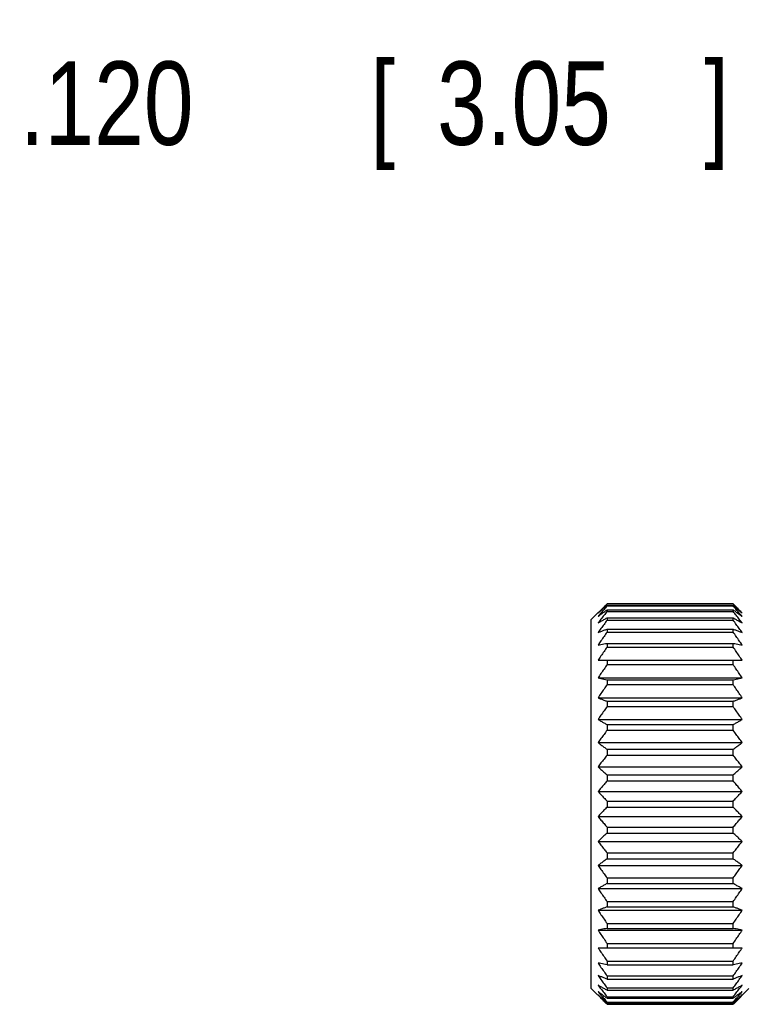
# Model space of a CAD drawing. Header units: inches. Extents: x 0 to 34, y 0 to 22.
# Tile 38 of 41: x 20.8 to 21.8, y 16.5 to 18. Entities that reach past the tile are written whole.
import ezdxf

# ---------------------------------------------------------------- set-up
doc = ezdxf.new("R2010")
doc.units = ezdxf.units.IN
doc.header["$LTSCALE"] = 1.87
doc.header["$MEASUREMENT"] = 0
doc.layers.get('0').update_dxf_attribs({"linetype": 'CONTINUOUS'})
doc.layers.add('DIMENSIONS', color=7, linetype='CONTINUOUS')
doc.styles.get("Standard").update_dxf_attribs({"font": 'txt', "width": 0.8})
doc.dimstyles.new('DIMSTYLE_2', dxfattribs={"dimtxt": 0.125, "dimasz": 0.18, "dimexe": 0.18, "dimexo": 0.0625, "dimgap": 0.09, "dimtad": 0, "dimtih": 1, "dimtoh": 1, "dimdec": 3, "dimlfac": 0.5, "dimzin": 4, "dimdsep": 46, "dimtxsty": 'STANDARD', "dimblk": '_FILLED', "dimblk1": '_FILLED', "dimblk2": '_FILLED', "dimcen": 0.09, "dimadec": 0, "dimazin": 0, "dimtp": 0.001, "dimtm": 0.001, "dimtfac": 1, "dimtdec": 3, "dimtofl": 0, "dimtmove": 0, "dimatfit": 3, "dimldrblk": '_FILLED', "dimfxl": 1, "dimtolj": 1, "dimtzin": 4, "dimarcsym": 0})

# ---------------------------------------------------------------- blocks, each defined once
blk = doc.blocks.new('_FILLED')
at = {"color": 0, "linetype": 'BYBLOCK'}
blk.add_solid([(0, 0), (-1, 0.1736), (-1, -0.1736)], dxfattribs=at)
blk = doc.blocks.new('*D3')
at = {"layer": 'DIMENSIONS', "color": 2, "linetype": 'CONTINUOUS'}
for p, q in [((22.9057, 17.0749), (22.9057, 17.9634)), ((23.1457, 17.0949), (23.1457, 17.9634)), ((22.9057, 17.8384), (21.9482, 17.8384)), ((23.1457, 17.8384), (23.5057, 17.8384))]:
    blk.add_line(p, q, dxfattribs=at)
at = {"layer": 'DIMENSIONS', "color": 2, "linetype": 'CONTINUOUS', "xscale": 0.18, "yscale": 0.18, "zscale": 0.18}
blk.add_blockref('_FILLED', (22.9057, 17.8384), dxfattribs=at)
at = {"layer": 'DIMENSIONS', "color": 2, "linetype": 'CONTINUOUS', "xscale": 0.18, "yscale": 0.18, "zscale": 0.18, "rotation": 180}
blk.add_blockref('_FILLED', (23.1457, 17.8384), dxfattribs=at)
at = {"layer": 'DIMENSIONS', "color": 2, "linetype": 'CONTINUOUS', "width": 0.8}
for s, p in [('[', (21.2857, 17.7759)), (']', (21.7857, 17.7759)), ('.120', (20.7607, 17.7759)), ('3.05', (21.3857, 17.7759))]:
    blk.add_text(s, height=0.125, dxfattribs=at).set_placement(p)

msp = doc.modelspace()

# ---------------------------------------------------------------- linework, layer by layer
at = {"color": 7, "linetype": 'CONTINUOUS'}
for p, q in [((21.6392, 17.0874), (21.6166, 17.0648)), ((21.829, 17.0884), (21.6402, 17.0884)), ((21.6402, 17.0864), (21.6402, 17.0852)), ((21.6402, 17.0864), (21.829, 17.0864)), ((21.6402, 17.0852), (21.829, 17.0852)), ((21.829, 17.0852), (21.829, 17.0864)), ((21.6402, 17.0794), (21.6402, 17.077)), ((21.6402, 17.0794), (21.829, 17.0794)), ((21.6402, 17.077), (21.829, 17.077)), ((21.6402, 17.0673), (21.6402, 17.0638)), ((21.6402, 17.0673), (21.829, 17.0673)), ((21.829, 17.077), (21.829, 17.0794)), ((21.829, 17.0638), (21.829, 17.0673)), ((21.6166, 16.5121), (21.6166, 17.0648)), ((21.6402, 17.0638), (21.829, 17.0638)), ((21.6402, 17.0505), (21.6402, 17.0459)), ((21.6402, 17.0505), (21.829, 17.0505)), ((21.6402, 17.0459), (21.829, 17.0459)), ((21.829, 17.0459), (21.829, 17.0505)), ((21.6402, 17.0292), (21.6402, 17.0236)), ((21.6402, 17.0292), (21.829, 17.0292)), ((21.6402, 17.0236), (21.829, 17.0236)), ((21.829, 17.0236), (21.829, 17.0292)), ((21.6267, 17.0038), (21.8425, 17.0038)), ((21.6402, 17.0038), (21.6402, 16.9973)), ((21.6402, 16.9973), (21.829, 16.9973)), ((21.829, 16.9973), (21.829, 17.0038)), ((21.6267, 16.9773), (21.8425, 16.9773)), ((21.6402, 16.9747), (21.6402, 16.9674)), ((21.6402, 16.9747), (21.829, 16.9747)), ((21.6402, 16.9674), (21.829, 16.9674)), ((21.829, 16.9674), (21.829, 16.9747)), ((21.6267, 16.9476), (21.8425, 16.9476)), ((21.6402, 16.9424), (21.6402, 16.9344)), ((21.6402, 16.9424), (21.829, 16.9424)), ((21.6402, 16.9344), (21.829, 16.9344)), ((21.829, 16.9344), (21.829, 16.9424)), ((21.6267, 16.9151), (21.8425, 16.9151)), ((21.6402, 16.9075), (21.6402, 16.899)), ((21.6402, 16.9075), (21.829, 16.9075)), ((21.829, 16.899), (21.829, 16.9075)), ((21.6402, 16.899), (21.829, 16.899)), ((21.6267, 16.8805), (21.8425, 16.8805)), ((21.6402, 16.8705), (21.6402, 16.8616)), ((21.6402, 16.8705), (21.829, 16.8705)), ((21.6402, 16.8616), (21.829, 16.8616)), ((21.829, 16.8616), (21.829, 16.8705)), ((21.6267, 16.8443), (21.8425, 16.8443)), ((21.6402, 16.8322), (21.6402, 16.823)), ((21.6402, 16.8322), (21.829, 16.8322)), ((21.829, 16.823), (21.829, 16.8322)), ((21.6402, 16.823), (21.829, 16.823)), ((21.6267, 16.8072), (21.8425, 16.8072)), ((21.6402, 16.793), (21.6402, 16.7838)), ((21.6402, 16.793), (21.829, 16.793)), ((21.829, 16.7838), (21.829, 16.793)), ((21.6402, 16.7838), (21.829, 16.7838)), ((21.6267, 16.7697), (21.8425, 16.7697)), ((21.6402, 16.7539), (21.6402, 16.7447)), ((21.6402, 16.7539), (21.829, 16.7539)), ((21.6402, 16.7447), (21.829, 16.7447)), ((21.829, 16.7447), (21.829, 16.7539)), ((21.6267, 16.7325), (21.8425, 16.7325)), ((21.6402, 16.7153), (21.6402, 16.7063)), ((21.6402, 16.7153), (21.829, 16.7153)), ((21.829, 16.7063), (21.829, 16.7153)), ((21.6402, 16.7063), (21.829, 16.7063)), ((21.6267, 16.6964), (21.8425, 16.6964)), ((21.6402, 16.6779), (21.6402, 16.6694)), ((21.6402, 16.6779), (21.829, 16.6779)), ((21.6402, 16.6694), (21.829, 16.6694)), ((21.829, 16.6694), (21.829, 16.6779)), ((21.6267, 16.6617), (21.8425, 16.6617)), ((21.6402, 16.6424), (21.6402, 16.6345)), ((21.6402, 16.6424), (21.829, 16.6424)), ((21.829, 16.6345), (21.829, 16.6424)), ((21.6267, 16.6293), (21.8425, 16.6293)), ((21.6402, 16.6345), (21.829, 16.6345)), ((21.6402, 16.6095), (21.6402, 16.6022)), ((21.6402, 16.6095), (21.829, 16.6095)), ((21.829, 16.6022), (21.829, 16.6095)), ((21.6267, 16.5996), (21.8425, 16.5996)), ((21.6402, 16.6022), (21.829, 16.6022)), ((21.6402, 16.5796), (21.6402, 16.5731)), ((21.6402, 16.5796), (21.829, 16.5796)), ((21.829, 16.5731), (21.829, 16.5796)), ((21.6267, 16.5731), (21.8425, 16.5731)), ((21.6402, 16.5533), (21.6402, 16.5476)), ((21.6402, 16.5533), (21.829, 16.5533)), ((21.829, 16.5476), (21.829, 16.5533)), ((21.6402, 16.5476), (21.829, 16.5476)), ((21.6402, 16.531), (21.6402, 16.5263)), ((21.6402, 16.531), (21.829, 16.531)), ((21.6402, 16.5263), (21.829, 16.5263)), ((21.829, 16.5263), (21.829, 16.531)), ((21.6166, 16.5121), (21.6264, 16.5023)), ((21.6402, 16.5131), (21.6402, 16.5095)), ((21.6402, 16.5131), (21.829, 16.5131)), ((21.6402, 16.5095), (21.829, 16.5095)), ((21.829, 16.5095), (21.829, 16.5131)), ((21.83, 16.4894), (21.8526, 16.5121)), ((21.6402, 16.4999), (21.6402, 16.4975)), ((21.6402, 16.4999), (21.829, 16.4999)), ((21.6402, 16.4975), (21.829, 16.4975)), ((21.6402, 16.4916), (21.6402, 16.4904)), ((21.6402, 16.4916), (21.829, 16.4916)), ((21.6402, 16.4904), (21.829, 16.4904)), ((21.829, 16.4975), (21.829, 16.4999)), ((21.829, 16.4904), (21.829, 16.4916)), ((21.6402, 16.4885), (21.829, 16.4885))]:
    msp.add_line(p, q, dxfattribs=at)
for points, knots in [([(21.6392, 17.0874), (21.638, 17.0862), (21.6353, 17.0834), (21.6311, 17.079), (21.6282, 17.0758), (21.6267, 17.0743)], [0, 0, 0, 0, 0.286985, 0.646116, 1, 1, 1, 1]), ([(21.6267, 17.0743), (21.6282, 17.0756), (21.6311, 17.0783), (21.6356, 17.0824), (21.6387, 17.0851), (21.6402, 17.0864)], [0, 0, 0, 0, 0.328075, 0.661414, 1, 1, 1, 1]), ([(21.6402, 17.0852), (21.6387, 17.0835), (21.6356, 17.0799), (21.6311, 17.0747), (21.6282, 17.0711), (21.6267, 17.0694)], [0, 0, 0, 0, 0.337841, 0.671176, 1, 1, 1, 1]), ([(21.829, 17.0864), (21.8305, 17.0851), (21.8336, 17.0824), (21.8381, 17.0783), (21.8411, 17.0756), (21.8425, 17.0743)], [0, 0, 0, 0, 0.338586, 0.671925, 1, 1, 1, 1]), ([(21.8425, 17.0694), (21.8411, 17.0711), (21.8381, 17.0747), (21.8336, 17.0799), (21.8305, 17.0835), (21.829, 17.0852)], [0, 0, 0, 0, 0.328824, 0.662159, 1, 1, 1, 1]), ([(21.8425, 17.0743), (21.8411, 17.0759), (21.8381, 17.079), (21.8339, 17.0834), (21.8312, 17.0862), (21.83, 17.0874)], [0, 0, 0, 0, 0.358048, 0.717197, 1, 1, 1, 1]), ([(21.6267, 17.0694), (21.6282, 17.0705), (21.6311, 17.0727), (21.6356, 17.076), (21.6387, 17.0783), (21.6402, 17.0794)], [0, 0, 0, 0, 0.3275, 0.660843, 1, 1, 1, 1]), ([(21.6402, 17.077), (21.6387, 17.0751), (21.6356, 17.0712), (21.6311, 17.0654), (21.6282, 17.0616), (21.6267, 17.0597)], [0, 0, 0, 0, 0.337576, 0.670911, 1, 1, 1, 1]), ([(21.6267, 17.0597), (21.6282, 17.0605), (21.6311, 17.0622), (21.6356, 17.0648), (21.6387, 17.0665), (21.6402, 17.0673)], [0, 0, 0, 0, 0.326824, 0.660172, 1, 1, 1, 1]), ([(21.829, 17.0794), (21.8305, 17.0783), (21.8336, 17.076), (21.8381, 17.0727), (21.8411, 17.0705), (21.8425, 17.0694)], [0, 0, 0, 0, 0.339157, 0.6725, 1, 1, 1, 1]), ([(21.8425, 17.0597), (21.8411, 17.0616), (21.8381, 17.0654), (21.8336, 17.0712), (21.8305, 17.0751), (21.829, 17.077)], [0, 0, 0, 0, 0.329089, 0.662424, 1, 1, 1, 1]), ([(21.829, 17.0673), (21.8305, 17.0665), (21.8336, 17.0648), (21.8381, 17.0622), (21.8411, 17.0605), (21.8425, 17.0597)], [0, 0, 0, 0, 0.339828, 0.673176, 1, 1, 1, 1]), ([(21.6402, 17.0638), (21.6387, 17.0617), (21.6356, 17.0576), (21.6311, 17.0515), (21.6282, 17.0474), (21.6267, 17.0453)], [0, 0, 0, 0, 0.337386, 0.67072, 1, 1, 1, 1]), ([(21.8425, 17.0453), (21.8411, 17.0474), (21.8381, 17.0515), (21.8336, 17.0576), (21.8305, 17.0617), (21.829, 17.0638)], [0, 0, 0, 0, 0.32928, 0.662614, 1, 1, 1, 1]), ([(21.6267, 17.0453), (21.6282, 17.0459), (21.6311, 17.0471), (21.6356, 17.0488), (21.6387, 17.0499), (21.6402, 17.0505)], [0, 0, 0, 0, 0.326124, 0.659477, 1, 1, 1, 1]), ([(21.6402, 17.0459), (21.6387, 17.0438), (21.6356, 17.0395), (21.6311, 17.033), (21.6282, 17.0288), (21.6267, 17.0266)], [0, 0, 0, 0, 0.337257, 0.670591, 1, 1, 1, 1]), ([(21.829, 17.0505), (21.8305, 17.0499), (21.8336, 17.0488), (21.8381, 17.0471), (21.8411, 17.0459), (21.8425, 17.0453)], [0, 0, 0, 0, 0.340523, 0.673876, 1, 1, 1, 1]), ([(21.8425, 17.0266), (21.8411, 17.0288), (21.8381, 17.033), (21.8336, 17.0395), (21.8305, 17.0438), (21.829, 17.0459)], [0, 0, 0, 0, 0.329409, 0.662743, 1, 1, 1, 1]), ([(21.6267, 17.0266), (21.6282, 17.0269), (21.6311, 17.0275), (21.6356, 17.0284), (21.6387, 17.0289), (21.6402, 17.0292)], [0, 0, 0, 0, 0.325561, 0.65892, 1, 1, 1, 1]), ([(21.6402, 17.0236), (21.6387, 17.0214), (21.6356, 17.017), (21.6311, 17.0104), (21.6282, 17.006), (21.6267, 17.0038)], [0, 0, 0, 0, 0.337182, 0.670515, 1, 1, 1, 1]), ([(21.829, 17.0292), (21.8305, 17.0289), (21.8336, 17.0284), (21.8381, 17.0275), (21.8411, 17.0269), (21.8425, 17.0266)], [0, 0, 0, 0, 0.34108, 0.674439, 1, 1, 1, 1]), ([(21.8425, 17.0038), (21.8411, 17.006), (21.8381, 17.0104), (21.8336, 17.017), (21.8305, 17.0214), (21.829, 17.0236)], [0, 0, 0, 0, 0.329485, 0.662818, 1, 1, 1, 1]), ([(21.6402, 16.9973), (21.6387, 16.995), (21.6356, 16.9906), (21.6311, 16.984), (21.6282, 16.9795), (21.6267, 16.9773)], [0, 0, 0, 0, 0.337153, 0.670486, 1, 1, 1, 1]), ([(21.8425, 16.9773), (21.8411, 16.9795), (21.8381, 16.984), (21.8336, 16.9906), (21.8305, 16.995), (21.829, 16.9973)], [0, 0, 0, 0, 0.329514, 0.662847, 1, 1, 1, 1]), ([(21.6267, 16.9773), (21.6282, 16.977), (21.6311, 16.9764), (21.6356, 16.9756), (21.6387, 16.975), (21.6402, 16.9747)], [0, 0, 0, 0, 0.325541, 0.658899, 1, 1, 1, 1]), ([(21.829, 16.9747), (21.8305, 16.975), (21.8336, 16.9756), (21.8381, 16.9764), (21.8411, 16.977), (21.8425, 16.9773)], [0, 0, 0, 0, 0.341101, 0.674459, 1, 1, 1, 1]), ([(21.6402, 16.9674), (21.6387, 16.9652), (21.6356, 16.9608), (21.6311, 16.9542), (21.6282, 16.9498), (21.6267, 16.9476)], [0, 0, 0, 0, 0.337171, 0.670504, 1, 1, 1, 1]), ([(21.8425, 16.9476), (21.8411, 16.9498), (21.8381, 16.9542), (21.8336, 16.9608), (21.8305, 16.9652), (21.829, 16.9674)], [0, 0, 0, 0, 0.329496, 0.662829, 1, 1, 1, 1]), ([(21.6267, 16.9476), (21.6282, 16.947), (21.6311, 16.9458), (21.6356, 16.9441), (21.6387, 16.943), (21.6402, 16.9424)], [0, 0, 0, 0, 0.326082, 0.659435, 1, 1, 1, 1]), ([(21.829, 16.9424), (21.8305, 16.943), (21.8336, 16.9441), (21.8381, 16.9458), (21.8411, 16.947), (21.8425, 16.9476)], [0, 0, 0, 0, 0.340565, 0.673918, 1, 1, 1, 1]), ([(21.6402, 16.9344), (21.6387, 16.9323), (21.6356, 16.928), (21.6311, 16.9216), (21.6282, 16.9173), (21.6267, 16.9151)], [0, 0, 0, 0, 0.337236, 0.670569, 1, 1, 1, 1]), ([(21.8425, 16.9151), (21.8411, 16.9173), (21.8381, 16.9216), (21.8336, 16.928), (21.8305, 16.9323), (21.829, 16.9344)], [0, 0, 0, 0, 0.329431, 0.662764, 1, 1, 1, 1]), ([(21.6267, 16.9151), (21.6282, 16.9143), (21.6311, 16.9126), (21.6356, 16.91), (21.6387, 16.9083), (21.6402, 16.9075)], [0, 0, 0, 0, 0.32676, 0.660108, 1, 1, 1, 1]), ([(21.829, 16.9075), (21.8305, 16.9083), (21.8336, 16.91), (21.8381, 16.9126), (21.8411, 16.9143), (21.8425, 16.9151)], [0, 0, 0, 0, 0.339892, 0.67324, 1, 1, 1, 1]), ([(21.6402, 16.899), (21.6387, 16.8969), (21.6356, 16.8928), (21.6311, 16.8867), (21.6282, 16.8826), (21.6267, 16.8805)], [0, 0, 0, 0, 0.337353, 0.670687, 1, 1, 1, 1]), ([(21.8425, 16.8805), (21.8411, 16.8826), (21.8381, 16.8867), (21.8336, 16.8928), (21.8305, 16.8969), (21.829, 16.899)], [0, 0, 0, 0, 0.329313, 0.662647, 1, 1, 1, 1]), ([(21.6267, 16.8805), (21.6282, 16.8794), (21.6311, 16.8772), (21.6356, 16.8738), (21.6387, 16.8716), (21.6402, 16.8705)], [0, 0, 0, 0, 0.327413, 0.660755, 1, 1, 1, 1]), ([(21.829, 16.8705), (21.8305, 16.8716), (21.8336, 16.8738), (21.8381, 16.8772), (21.8411, 16.8794), (21.8425, 16.8805)], [0, 0, 0, 0, 0.339245, 0.672587, 1, 1, 1, 1]), ([(21.6402, 16.8616), (21.6387, 16.8597), (21.6356, 16.8558), (21.6311, 16.8501), (21.6282, 16.8462), (21.6267, 16.8443)], [0, 0, 0, 0, 0.337532, 0.670866, 1, 1, 1, 1]), ([(21.8425, 16.8443), (21.8411, 16.8462), (21.8381, 16.8501), (21.8336, 16.8558), (21.8305, 16.8597), (21.829, 16.8616)], [0, 0, 0, 0, 0.329134, 0.662468, 1, 1, 1, 1]), ([(21.6267, 16.8443), (21.6282, 16.843), (21.6311, 16.8403), (21.6356, 16.8362), (21.6387, 16.8335), (21.6402, 16.8322)], [0, 0, 0, 0, 0.32796, 0.661299, 1, 1, 1, 1]), ([(21.829, 16.8322), (21.8305, 16.8335), (21.8336, 16.8362), (21.8381, 16.8403), (21.8411, 16.843), (21.8425, 16.8443)], [0, 0, 0, 0, 0.338701, 0.67204, 1, 1, 1, 1]), ([(21.6402, 16.823), (21.6387, 16.8212), (21.6356, 16.8177), (21.6311, 16.8124), (21.6282, 16.8089), (21.6267, 16.8072)], [0, 0, 0, 0, 0.337784, 0.671119, 1, 1, 1, 1]), ([(21.8425, 16.8072), (21.8411, 16.8089), (21.8381, 16.8124), (21.8336, 16.8177), (21.8305, 16.8212), (21.829, 16.823)], [0, 0, 0, 0, 0.328881, 0.662216, 1, 1, 1, 1]), ([(21.6267, 16.8072), (21.6282, 16.8056), (21.6311, 16.8025), (21.6356, 16.7978), (21.6387, 16.7946), (21.6402, 16.793)], [0, 0, 0, 0, 0.328386, 0.661723, 1, 1, 1, 1]), ([(21.829, 16.793), (21.8305, 16.7946), (21.8336, 16.7978), (21.8381, 16.8025), (21.8411, 16.8056), (21.8425, 16.8072)], [0, 0, 0, 0, 0.338277, 0.671614, 1, 1, 1, 1]), ([(21.6402, 16.7838), (21.6387, 16.7822), (21.6356, 16.7791), (21.6311, 16.7744), (21.6282, 16.7713), (21.6267, 16.7697)], [0, 0, 0, 0, 0.338277, 0.671614, 1, 1, 1, 1]), ([(21.8425, 16.7697), (21.8411, 16.7713), (21.8381, 16.7744), (21.8336, 16.7791), (21.8305, 16.7822), (21.829, 16.7838)], [0, 0, 0, 0, 0.328386, 0.661723, 1, 1, 1, 1]), ([(21.6267, 16.7697), (21.6282, 16.7679), (21.6311, 16.7644), (21.6356, 16.7591), (21.6387, 16.7556), (21.6402, 16.7539)], [0, 0, 0, 0, 0.328881, 0.662216, 1, 1, 1, 1]), ([(21.829, 16.7539), (21.8305, 16.7556), (21.8336, 16.7591), (21.8381, 16.7644), (21.8411, 16.7679), (21.8425, 16.7697)], [0, 0, 0, 0, 0.337784, 0.671119, 1, 1, 1, 1]), ([(21.6402, 16.7447), (21.6387, 16.7433), (21.6356, 16.7407), (21.6311, 16.7366), (21.6282, 16.7339), (21.6267, 16.7325)], [0, 0, 0, 0, 0.338701, 0.67204, 1, 1, 1, 1]), ([(21.8425, 16.7325), (21.8411, 16.7339), (21.8381, 16.7366), (21.8336, 16.7407), (21.8305, 16.7433), (21.829, 16.7447)], [0, 0, 0, 0, 0.32796, 0.661299, 1, 1, 1, 1]), ([(21.6267, 16.7325), (21.6282, 16.7306), (21.6311, 16.7268), (21.6356, 16.721), (21.6387, 16.7172), (21.6402, 16.7153)], [0, 0, 0, 0, 0.329134, 0.662468, 1, 1, 1, 1]), ([(21.829, 16.7153), (21.8305, 16.7172), (21.8336, 16.721), (21.8381, 16.7268), (21.8411, 16.7306), (21.8425, 16.7325)], [0, 0, 0, 0, 0.337532, 0.670866, 1, 1, 1, 1]), ([(21.6402, 16.7063), (21.6387, 16.7052), (21.6356, 16.703), (21.6311, 16.6997), (21.6282, 16.6975), (21.6267, 16.6964)], [0, 0, 0, 0, 0.339245, 0.672587, 1, 1, 1, 1]), ([(21.8425, 16.6964), (21.8411, 16.6975), (21.8381, 16.6997), (21.8336, 16.703), (21.8305, 16.7052), (21.829, 16.7063)], [0, 0, 0, 0, 0.327413, 0.660755, 1, 1, 1, 1]), ([(21.6267, 16.6964), (21.6282, 16.6943), (21.6311, 16.6902), (21.6356, 16.6841), (21.6387, 16.68), (21.6402, 16.6779)], [0, 0, 0, 0, 0.329313, 0.662647, 1, 1, 1, 1]), ([(21.829, 16.6779), (21.8305, 16.68), (21.8336, 16.6841), (21.8381, 16.6902), (21.8411, 16.6943), (21.8425, 16.6964)], [0, 0, 0, 0, 0.337353, 0.670687, 1, 1, 1, 1]), ([(21.6402, 16.6694), (21.6387, 16.6685), (21.6356, 16.6668), (21.6311, 16.6643), (21.6282, 16.6626), (21.6267, 16.6617)], [0, 0, 0, 0, 0.339892, 0.67324, 1, 1, 1, 1]), ([(21.8425, 16.6617), (21.8411, 16.6626), (21.8381, 16.6643), (21.8336, 16.6668), (21.8305, 16.6685), (21.829, 16.6694)], [0, 0, 0, 0, 0.32676, 0.660108, 1, 1, 1, 1]), ([(21.6267, 16.6617), (21.6282, 16.6596), (21.6311, 16.6553), (21.6356, 16.6489), (21.6387, 16.6446), (21.6402, 16.6424)], [0, 0, 0, 0, 0.329431, 0.662764, 1, 1, 1, 1]), ([(21.829, 16.6424), (21.8305, 16.6446), (21.8336, 16.6489), (21.8381, 16.6553), (21.8411, 16.6596), (21.8425, 16.6617)], [0, 0, 0, 0, 0.337236, 0.670569, 1, 1, 1, 1]), ([(21.6402, 16.6345), (21.6387, 16.6339), (21.6356, 16.6327), (21.6311, 16.631), (21.6282, 16.6299), (21.6267, 16.6293)], [0, 0, 0, 0, 0.340565, 0.673918, 1, 1, 1, 1]), ([(21.6267, 16.6293), (21.6282, 16.6271), (21.6311, 16.6227), (21.6356, 16.6161), (21.6387, 16.6117), (21.6402, 16.6095)], [0, 0, 0, 0, 0.329496, 0.662829, 1, 1, 1, 1]), ([(21.8425, 16.6293), (21.8411, 16.6299), (21.8381, 16.631), (21.8336, 16.6327), (21.8305, 16.6339), (21.829, 16.6345)], [0, 0, 0, 0, 0.326082, 0.659435, 1, 1, 1, 1]), ([(21.829, 16.6095), (21.8305, 16.6117), (21.8336, 16.6161), (21.8381, 16.6227), (21.8411, 16.6271), (21.8425, 16.6293)], [0, 0, 0, 0, 0.337171, 0.670504, 1, 1, 1, 1]), ([(21.6402, 16.6022), (21.6387, 16.6019), (21.6356, 16.6013), (21.6311, 16.6004), (21.6282, 16.5998), (21.6267, 16.5996)], [0, 0, 0, 0, 0.341101, 0.674459, 1, 1, 1, 1]), ([(21.6267, 16.5996), (21.6282, 16.5973), (21.6311, 16.5929), (21.6356, 16.5863), (21.6387, 16.5818), (21.6402, 16.5796)], [0, 0, 0, 0, 0.329514, 0.662847, 1, 1, 1, 1]), ([(21.8425, 16.5996), (21.8411, 16.5998), (21.8381, 16.6004), (21.8336, 16.6013), (21.8305, 16.6019), (21.829, 16.6022)], [0, 0, 0, 0, 0.325541, 0.658899, 1, 1, 1, 1]), ([(21.829, 16.5796), (21.8305, 16.5818), (21.8336, 16.5863), (21.8381, 16.5929), (21.8411, 16.5973), (21.8425, 16.5996)], [0, 0, 0, 0, 0.337153, 0.670486, 1, 1, 1, 1]), ([(21.6267, 16.5731), (21.6282, 16.5709), (21.6311, 16.5665), (21.6356, 16.5599), (21.6387, 16.5555), (21.6402, 16.5533)], [0, 0, 0, 0, 0.329485, 0.662818, 1, 1, 1, 1]), ([(21.829, 16.5533), (21.8305, 16.5555), (21.8336, 16.5599), (21.8381, 16.5665), (21.8411, 16.5709), (21.8425, 16.5731)], [0, 0, 0, 0, 0.337182, 0.670515, 1, 1, 1, 1]), ([(21.6402, 16.5476), (21.6387, 16.5479), (21.6356, 16.5485), (21.6311, 16.5494), (21.6282, 16.55), (21.6267, 16.5503)], [0, 0, 0, 0, 0.34108, 0.674439, 1, 1, 1, 1]), ([(21.6267, 16.5503), (21.6282, 16.5481), (21.6311, 16.5438), (21.6356, 16.5374), (21.6387, 16.5331), (21.6402, 16.531)], [0, 0, 0, 0, 0.329409, 0.662743, 1, 1, 1, 1]), ([(21.8425, 16.5503), (21.8411, 16.55), (21.8381, 16.5494), (21.8336, 16.5485), (21.8305, 16.5479), (21.829, 16.5476)], [0, 0, 0, 0, 0.325561, 0.65892, 1, 1, 1, 1]), ([(21.829, 16.531), (21.8305, 16.5331), (21.8336, 16.5374), (21.8381, 16.5438), (21.8411, 16.5481), (21.8425, 16.5503)], [0, 0, 0, 0, 0.337257, 0.670591, 1, 1, 1, 1]), ([(21.6402, 16.5263), (21.6387, 16.5269), (21.6356, 16.5281), (21.6311, 16.5298), (21.6282, 16.5309), (21.6267, 16.5315)], [0, 0, 0, 0, 0.340523, 0.673876, 1, 1, 1, 1]), ([(21.6267, 16.5315), (21.6282, 16.5295), (21.6311, 16.5254), (21.6356, 16.5192), (21.6387, 16.5151), (21.6402, 16.5131)], [0, 0, 0, 0, 0.32928, 0.662614, 1, 1, 1, 1]), ([(21.8425, 16.5315), (21.8411, 16.5309), (21.8381, 16.5298), (21.8336, 16.5281), (21.8305, 16.5269), (21.829, 16.5263)], [0, 0, 0, 0, 0.326124, 0.659477, 1, 1, 1, 1]), ([(21.829, 16.5131), (21.8305, 16.5151), (21.8336, 16.5192), (21.8381, 16.5254), (21.8411, 16.5295), (21.8425, 16.5315)], [0, 0, 0, 0, 0.337386, 0.67072, 1, 1, 1, 1]), ([(21.6402, 16.5095), (21.6387, 16.5104), (21.6356, 16.5121), (21.6311, 16.5146), (21.6282, 16.5163), (21.6267, 16.5172)], [0, 0, 0, 0, 0.339828, 0.673176, 1, 1, 1, 1]), ([(21.6267, 16.5172), (21.6282, 16.5153), (21.6311, 16.5114), (21.6356, 16.5056), (21.6387, 16.5018), (21.6402, 16.4999)], [0, 0, 0, 0, 0.329089, 0.662424, 1, 1, 1, 1]), ([(21.6402, 16.4975), (21.6387, 16.4986), (21.6356, 16.5008), (21.6311, 16.5041), (21.6282, 16.5064), (21.6267, 16.5075)], [0, 0, 0, 0, 0.339157, 0.6725, 1, 1, 1, 1]), ([(21.6267, 16.5075), (21.6282, 16.5057), (21.6311, 16.5022), (21.6356, 16.4969), (21.6387, 16.4934), (21.6402, 16.4916)], [0, 0, 0, 0, 0.328824, 0.662159, 1, 1, 1, 1]), ([(21.8425, 16.5172), (21.8411, 16.5163), (21.8381, 16.5146), (21.8336, 16.5121), (21.8305, 16.5104), (21.829, 16.5095)], [0, 0, 0, 0, 0.326824, 0.660172, 1, 1, 1, 1]), ([(21.829, 16.4999), (21.8305, 16.5018), (21.8336, 16.5056), (21.8381, 16.5114), (21.8411, 16.5153), (21.8425, 16.5172)], [0, 0, 0, 0, 0.337576, 0.670911, 1, 1, 1, 1]), ([(21.8425, 16.5075), (21.8411, 16.5064), (21.8381, 16.5041), (21.8336, 16.5008), (21.8305, 16.4986), (21.829, 16.4975)], [0, 0, 0, 0, 0.3275, 0.660843, 1, 1, 1, 1]), ([(21.829, 16.4916), (21.8305, 16.4934), (21.8336, 16.4969), (21.8381, 16.5022), (21.8411, 16.5057), (21.8425, 16.5075)], [0, 0, 0, 0, 0.337841, 0.671176, 1, 1, 1, 1]), ([(21.6402, 16.4904), (21.6387, 16.4918), (21.6356, 16.4945), (21.6311, 16.4985), (21.6282, 16.5012), (21.6267, 16.5026)], [0, 0, 0, 0, 0.338586, 0.671925, 1, 1, 1, 1]), ([(21.6267, 16.5026), (21.6282, 16.501), (21.6311, 16.4979), (21.6353, 16.4935), (21.638, 16.4907), (21.6392, 16.4895)], [0, 0, 0, 0, 0.353884, 0.713015, 1, 1, 1, 1]), ([(21.8425, 16.5026), (21.8411, 16.5012), (21.8381, 16.4985), (21.8336, 16.4945), (21.8305, 16.4918), (21.829, 16.4904)], [0, 0, 0, 0, 0.328075, 0.661414, 1, 1, 1, 1]), ([(21.83, 16.4895), (21.8312, 16.4907), (21.8339, 16.4935), (21.8381, 16.4979), (21.8411, 16.501), (21.8425, 16.5026)], [0, 0, 0, 0, 0.286985, 0.646116, 1, 1, 1, 1])]:
    msp.add_open_spline(points, degree=3, knots=knots, dxfattribs=at)
for points in [[(21.6402, 17.0884), (21.6399, 17.0881), (21.6396, 17.0877), (21.6392, 17.0874)], [(21.83, 17.0874), (21.8296, 17.0877), (21.8293, 17.0881), (21.829, 17.0884)], [(21.6392, 16.4895), (21.6396, 16.4891), (21.6399, 16.4888), (21.6402, 16.4885)], [(21.829, 16.4885), (21.8293, 16.4888), (21.8296, 16.4891), (21.83, 16.4895)]]:
    msp.add_open_spline(points, degree=3, dxfattribs=at)

# ---------------------------------------------------------------- dimensions: what is measured, and where the dimension line sits
at = {"layer": 'DIMENSIONS', "color": 2, "linetype": 'CONTINUOUS'}
dim = msp.add_linear_dim(base=(22.9057, 17.8384), p1=(23.1457, 17.0949), p2=(22.9057, 17.0749), angle=180, dimstyle='DIMSTYLE_2', dxfattribs=at)
dim.commit()
dim.dimension.update_dxf_attribs({"geometry": '*D3', "text_midpoint": (21.3232, 17.8384), "dimtype": 160})

doc.saveas('drawing.dxf')
